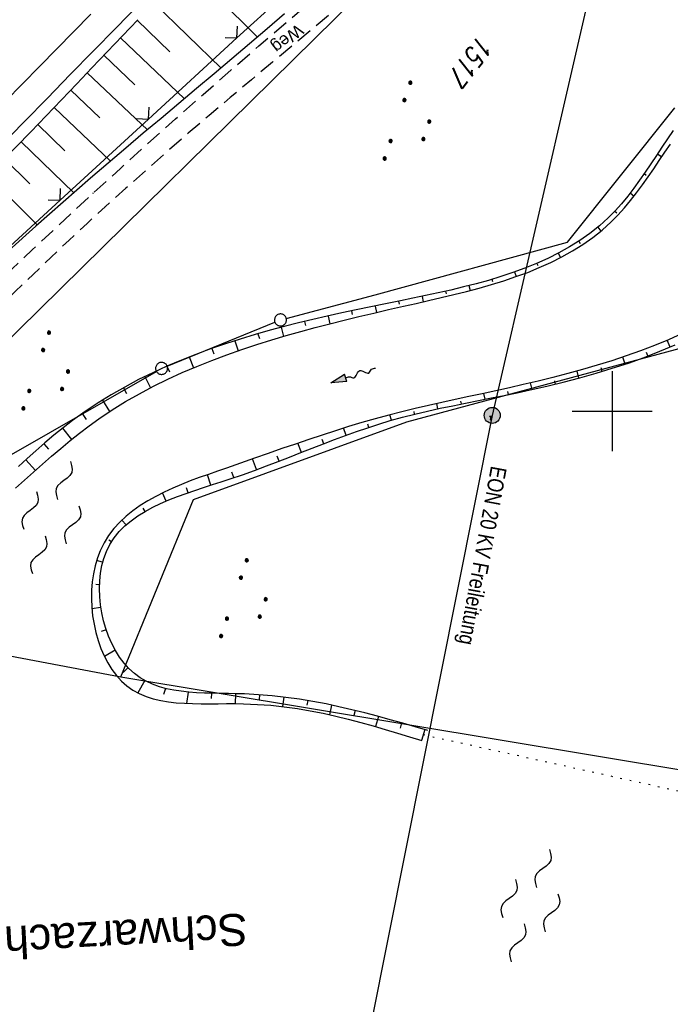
# Model space of a CAD drawing. Extents: x 510526 to 513920, y 467229 to 478797.
# Tile 206 of 256: x 511326 to 511407, y 472926 to 473049. Entities that reach past the tile are written whole.
import ezdxf
from ezdxf.enums import TextEntityAlignment as Align

# ---------------------------------------------------------------- set-up
doc = ezdxf.new("R2010")
doc.units = 0
doc.header["$LTSCALE"] = 10
doc.header["$MEASUREMENT"] = 0
for name, pattern in [('LT00', [0]), ('LT11', [0.3, 0.2, -0.1]), ('PUNKTX2_STR', [0.6, 0.1, -0.5])]:
    doc.linetypes.add(name, pattern=pattern)
doc.layers.get('0').update_dxf_attribs({"linetype": 'LT00'})
for name, color, linetype in [('--FLIEßRICHTPFEIL', 180, 'Continuous'), ('--WASSER_GRENZE', 180, 'PUNKTX2_STR'), ('--WASSER_NUTZUNG', 180, 'Continuous'), ('DFK_AB_L', 21, 'LT00'), ('DFK_FLUR_NR', 250, 'LT00'), ('DFK_GZPKT', 250, 'LT00'), ('DFK_KATASTER', 250, 'LT00'), ('DFK_NUTZUNG', 250, 'LT00'), ('DFK_TOPO-SYM', 252, 'LT00'), ('FELDWEG_TEXT', 1, 'Continuous'), ('GEWÄSSERNAME', 255, 'Continuous'), ('STROM_FREILTG', 80, 'STROMFREILEITUNG'), ('STROM_TEXT', 80, 'Continuous'), ('V93_AFBR_BAB', 250, 'LT00'), ('V93_BOESCH', 250, 'LT00'), ('V93_BOSCHUNG', 250, 'LT00'), ('V93_FELDWEG', 250, 'LT11'), ('V93_LD_MARK', 250, 'LT00'), ('V93_RASTER', 250, 'LT00'), ('V93_ZAUN', 40, 'LT00')]:
    doc.layers.add(name, color=color, linetype=linetype)
doc.styles.add('Beschrift', font='ARIAL.TTF')
doc.styles.get("Standard").update_dxf_attribs({"font": 'romans.shx'})
doc.styles.add('Strom', font='txt.shx')
doc.styles.add('Versorgungsltg', font='ARIAL.TTF', dxfattribs={"width": 0.8, "height": 2})
doc.linetypes.add('STROMFREILEITUNG', pattern='A,12.7,-5.5,["xx",Strom,S=2.5,R=0,X=-2.6,Y=-0.85],-4.35', length=22.55)

# ---------------------------------------------------------------- blocks, each defined once
blk = doc.blocks.new('SYMB7111')
at = {"color": 0, "linetype": 'ByBlock'}
for p, q in [((-0.13, 0.202919), (-0.13, 0.177081)), ((-0.125, 0.172895), (-0.125, 0.207105)), ((-0.12, 0.209164), (-0.12, 0.170836)), ((-0.115, 0.170204), (-0.115, 0.209796)), ((-0.11, 0.209164), (-0.11, 0.170836)), ((-0.105, 0.172895), (-0.105, 0.207105)), ((-0.1, 0.202919), (-0.1, 0.177081)), ((-0.095, 0.189874), (-0.095, 0.190146)), ((0.1, 0.202919), (0.1, 0.177081)), ((0.105, 0.172895), (0.105, 0.207105)), ((0.11, 0.209164), (0.11, 0.170836)), ((0.115, 0.170204), (0.115, 0.209796)), ((0.12, 0.209164), (0.12, 0.170836)), ((0.125, 0.172895), (0.125, 0.207105)), ((0.13, 0.202919), (0.13, 0.177081)), ((0.135, 0.189874), (0.135, 0.190146)), ((-0.515, -0.177081), (-0.515, -0.202919)), ((-0.51, -0.207105), (-0.51, -0.172895)), ((-0.505, -0.170836), (-0.505, -0.209164)), ((-0.5, -0.209796), (-0.5, -0.170204)), ((-0.495, -0.170836), (-0.495, -0.209164)), ((-0.49, -0.207105), (-0.49, -0.172895)), ((-0.485, -0.177081), (-0.485, -0.202919)), ((-0.48, -0.190126), (-0.48, -0.189854)), ((-0.285, -0.177081), (-0.285, -0.202919)), ((-0.28, -0.207105), (-0.28, -0.172895)), ((-0.275, -0.170836), (-0.275, -0.209164)), ((-0.27, -0.209796), (-0.27, -0.170204)), ((-0.265, -0.170836), (-0.265, -0.209164)), ((-0.26, -0.207105), (-0.26, -0.172895)), ((-0.255, -0.177081), (-0.255, -0.202919)), ((-0.25, -0.190126), (-0.25, -0.189854)), ((0.255, -0.177081), (0.255, -0.202919)), ((0.26, -0.207105), (0.26, -0.172895)), ((0.265, -0.170836), (0.265, -0.209164)), ((0.27, -0.209796), (0.27, -0.170204)), ((0.275, -0.170836), (0.275, -0.209164)), ((0.28, -0.207105), (0.28, -0.172895)), ((0.285, -0.177081), (0.285, -0.202919)), ((0.29, -0.190126), (0.29, -0.189854)), ((0.485, -0.177081), (0.485, -0.202919)), ((0.49, -0.207105), (0.49, -0.172895)), ((0.495, -0.170836), (0.495, -0.209164)), ((0.5, -0.209796), (0.5, -0.170204)), ((0.505, -0.170836), (0.505, -0.209164)), ((0.51, -0.207105), (0.51, -0.172895)), ((0.515, -0.177081), (0.515, -0.202919)), ((0.52, -0.190126), (0.52, -0.189854))]:
    blk.add_line(p, q, dxfattribs=at)
for points in [[(-0.095, 0.19), (-0.096981, 0.198678), (-0.10253, 0.205637), (-0.11055, 0.209499), (-0.11945, 0.209499), (-0.12747, 0.205637), (-0.133019, 0.198678), (-0.135, 0.19), (-0.133019, 0.181322), (-0.12747, 0.174363), (-0.11945, 0.170501), (-0.11055, 0.170501), (-0.10253, 0.174363), (-0.096981, 0.181322), (-0.095, 0.19)], [(0.135, 0.19), (0.133019, 0.198678), (0.12747, 0.205637), (0.11945, 0.209499), (0.11055, 0.209499), (0.10253, 0.205637), (0.096981, 0.198678), (0.095, 0.19), (0.096981, 0.181322), (0.10253, 0.174363), (0.11055, 0.170501), (0.11945, 0.170501), (0.12747, 0.174363), (0.133019, 0.181322), (0.135, 0.19)], [(-0.48, -0.19), (-0.481981, -0.181322), (-0.48753, -0.174363), (-0.49555, -0.170501), (-0.50445, -0.170501), (-0.51247, -0.174363), (-0.518019, -0.181322), (-0.52, -0.19), (-0.518019, -0.198678), (-0.51247, -0.205637), (-0.50445, -0.209499), (-0.49555, -0.209499), (-0.48753, -0.205637), (-0.481981, -0.198678), (-0.48, -0.19)], [(-0.25, -0.19), (-0.251981, -0.181322), (-0.25753, -0.174363), (-0.26555, -0.170501), (-0.27445, -0.170501), (-0.28247, -0.174363), (-0.288019, -0.181322), (-0.29, -0.19), (-0.288019, -0.198678), (-0.28247, -0.205637), (-0.27445, -0.209499), (-0.26555, -0.209499), (-0.25753, -0.205637), (-0.251981, -0.198678), (-0.25, -0.19)], [(0.29, -0.19), (0.288019, -0.181322), (0.28247, -0.174363), (0.27445, -0.170501), (0.26555, -0.170501), (0.25753, -0.174363), (0.251981, -0.181322), (0.25, -0.19), (0.251981, -0.198678), (0.25753, -0.205637), (0.26555, -0.209499), (0.27445, -0.209499), (0.28247, -0.205637), (0.288019, -0.198678), (0.29, -0.19)], [(0.52, -0.19), (0.518019, -0.181322), (0.51247, -0.174363), (0.50445, -0.170501), (0.49555, -0.170501), (0.48753, -0.174363), (0.481981, -0.181322), (0.48, -0.19), (0.481981, -0.198678), (0.48753, -0.205637), (0.49555, -0.209499), (0.50445, -0.209499), (0.51247, -0.205637), (0.518019, -0.198678), (0.52, -0.19)]]:
    blk.add_lwpolyline(points, dxfattribs=at)
blk = doc.blocks.new('SYMB7309')
at = {"color": 0, "linetype": 'ByBlock'}
for p, q in [((1.558, 3.279999), (-1.558, 3.28)), ((0, 0.5002), (0, 3.28))]:
    blk.add_line(p, q, dxfattribs=at)
for points in [[(-0.984, 3.526), (-1.558, 3.28), (-0.984, 3.034)], [(-0.031408, 0.499213), (-0.093728, 0.49134), (-0.15457, 0.475719), (-0.212975, 0.452595), (-0.268021, 0.422333), (-0.31884, 0.385411), (-0.36463, 0.342411), (-0.40467, 0.29401), (-0.438329, 0.240973), (-0.465074, 0.184136), (-0.484486, 0.124395), (-0.496256, 0.062692), (-0.5002, 0)], [(-0.5002, 0), (-0.496256, -0.062692), (-0.484486, -0.124395), (-0.465074, -0.184136), (-0.438329, -0.240973), (-0.404671, -0.29401), (-0.36463, -0.342411), (-0.31884, -0.385411), (-0.268021, -0.422333), (-0.212975, -0.452595), (-0.15457, -0.475719), (-0.093728, -0.49134), (-0.031408, -0.499213), (0.031408, -0.499213), (0.093728, -0.49134), (0.15457, -0.475719), (0.212975, -0.452595), (0.268021, -0.422333), (0.31884, -0.385411), (0.36463, -0.342411), (0.404671, -0.29401), (0.438329, -0.240973), (0.465075, -0.184136), (0.484486, -0.124395), (0.496256, -0.062692), (0.500201, 0)], [(0.5002, 0), (0.496256, 0.062692), (0.484485, 0.124395), (0.465074, 0.184136), (0.438329, 0.240973), (0.40467, 0.29401), (0.36463, 0.34241), (0.31884, 0.385411), (0.268021, 0.422333), (0.212975, 0.452595), (0.15457, 0.475719), (0.093728, 0.49134), (0.031408, 0.499213), (-0.031408, 0.499213)], [(0.984, 3.526), (1.558, 3.279999), (0.984, 3.034)]]:
    blk.add_lwpolyline(points, dxfattribs=at)
blk = doc.blocks.new('SYMB7010')
at = {"color": 0, "linetype": 'ByBlock'}
for points in [[(-0.031408, 0.499213), (-0.093728, 0.49134), (-0.15457, 0.475719), (-0.212975, 0.452595), (-0.268021, 0.422333), (-0.31884, 0.385411), (-0.36463, 0.342411), (-0.40467, 0.29401), (-0.438329, 0.240973), (-0.465074, 0.184136), (-0.484486, 0.124395), (-0.496256, 0.062692), (-0.5002, 0)], [(-0.5002, 0), (-0.496256, -0.062692), (-0.484486, -0.124395), (-0.465075, -0.184136), (-0.438329, -0.240973), (-0.404671, -0.29401), (-0.36463, -0.342411), (-0.31884, -0.385411), (-0.268021, -0.422333), (-0.212975, -0.452595), (-0.154571, -0.475719), (-0.093728, -0.49134), (-0.031408, -0.499213), (0.031408, -0.499213)], [(0.5002, 0), (0.496256, 0.062692), (0.484485, 0.124395), (0.465074, 0.184136), (0.438329, 0.240973), (0.40467, 0.29401), (0.36463, 0.342411), (0.31884, 0.385411), (0.268021, 0.422333), (0.212975, 0.452595), (0.15457, 0.475719), (0.093728, 0.49134), (0.031408, 0.499213), (-0.031408, 0.499213)], [(0.031408, -0.499213), (0.093728, -0.491341), (0.15457, -0.475719), (0.212975, -0.452595), (0.268021, -0.422333), (0.31884, -0.385411), (0.36463, -0.342411), (0.404671, -0.294011), (0.438329, -0.240974), (0.465075, -0.184136), (0.484486, -0.124395), (0.496256, -0.062692), (0.500201, 0)]]:
    blk.add_lwpolyline(points, dxfattribs=at)
blk = doc.blocks.new('SYMB7250')
at = {"color": 0, "linetype": 'ByBlock'}
for points in [[(-0.25, 0.28), (-0.208333, 0.308889), (-0.166667, 0.331111), (-0.125, 0.34), (-0.083333, 0.331111), (-0.041667, 0.308889), (0, 0.28)], [(0, 0.28), (0.041667, 0.251111), (0.083333, 0.228889), (0.125, 0.22), (0.166667, 0.228889), (0.208333, 0.251111), (0.25, 0.28)], [(-0.74, 0), (-0.698333, 0.028889), (-0.656667, 0.051111), (-0.615, 0.06), (-0.573333, 0.051111), (-0.531667, 0.028889), (-0.49, 0)], [(-0.49, 0), (-0.448333, -0.028889), (-0.406667, -0.051111), (-0.365, -0.06), (-0.323333, -0.051111), (-0.281667, -0.028889), (-0.24, 0)], [(0.24, 0), (0.281667, 0.028889), (0.323333, 0.051111), (0.365, 0.06), (0.406667, 0.051111), (0.448333, 0.028889), (0.49, 0)], [(0.49, 0), (0.531667, -0.028889), (0.573333, -0.051111), (0.615, -0.06), (0.656667, -0.051111), (0.698333, -0.028889), (0.74, 0)], [(-0.25, -0.28), (-0.208333, -0.251111), (-0.166667, -0.228889), (-0.125, -0.22), (-0.083333, -0.228889), (-0.041667, -0.251111), (0, -0.28)], [(0, -0.28), (0.041667, -0.308889), (0.083333, -0.331111), (0.125, -0.34), (0.166667, -0.331111), (0.208333, -0.308889), (0.25, -0.28)]]:
    blk.add_lwpolyline(points, dxfattribs=at)
blk = doc.blocks.new('FLIEßRICHTPFEIL')
at = {"layer": '--FLIEßRICHTPFEIL'}
blk.add_hatch(color=256, dxfattribs=at).paths.add_polyline_path([(-1.95, 0.4875), (-1.95, -0.4875), (0, 0)])
for p, q in [((-1.95, 0.4875), (-1.95, -0.4875)), ((-1.95, 0.4875), (0, 0)), ((0, 0), (-1.95, -0.4875))]:
    blk.add_line(p, q, dxfattribs=at)
at = {"layer": '--FLIEßRICHTPFEIL', "start_tangent": (-1, 0), "end_tangent": (-1, 0)}
blk.add_spline([(-1.95, 0), (-2.4375, 0), (-2.925, 0.325), (-3.4125, 0), (-3.9, -0.325), (-4.3875, 0), (-4.875, 0.325), (-5.3625, 0), (-5.85, 0)], degree=3, dxfattribs=at)
blk = doc.blocks.new('SYMB0011')
at = {"color": 0, "linetype": 'ByBlock'}
for p, q in [((0.5, 0), (-0.5, 0)), ((0, 0.5), (0, -0.5))]:
    blk.add_line(p, q, dxfattribs=at)
blk = doc.blocks.new('SYMB0024')
at = {"color": 0, "linetype": 'ByBlock'}
for p, q in [((-0.5, 0.5), (0, 0)), ((0, 0), (0.5, 0.5))]:
    blk.add_line(p, q, dxfattribs=at)

msp = doc.modelspace()

# ---------------------------------------------------------------- hatches: boundary and pattern name
at = {"layer": 'STROM_TEXT'}
h = msp.add_hatch(color=256, dxfattribs=at)
edge = h.paths.add_edge_path()
edge.add_arc((511385.02, 472999.49), 1, 0, 360)

# ---------------------------------------------------------------- linework, layer by layer
at = {"layer": '--WASSER_GRENZE', "ltscale": 0.2, "flags": 128}
msp.add_lwpolyline([(511376.41, 472959.6), (511409.1, 472952.39), (511443.79, 472947.02)], dxfattribs=at)
at = {"layer": 'DFK_AB_L'}
msp.add_line((511375.16, 473058.72), (511291.5, 472976.33), dxfattribs=at)
at = {"layer": 'DFK_KATASTER'}
for p, q in [((511394.41, 473021.14), (511407.84, 473037.9)), ((511370.4, 473014.53), (511394.41, 473021.14)), ((511359.3, 473011.6), (511370.4, 473014.53)), ((511344.41, 473005.64), (511357.88, 473011.13)), ((511374.37, 472998.68), (511414.7, 473009.54)), ((511307.84, 472984.76), (511343.07, 473004.99)), ((511347.71, 472988.96), (511374.37, 472998.68)), ((511338.65, 472966.81), (511347.71, 472988.96)), ((511291.71, 472975.66), (511338.65, 472966.81)), ((511338.65, 472966.81), (511443.02, 472949.45))]:
    msp.add_line(p, q, dxfattribs=at)
at = {"layer": 'STROM_FREILTG', "ltscale": 0.1}
msp.add_lwpolyline([(511405.82, 473089.82), (511385.02, 472999.49), (511352.52, 472836.42)], dxfattribs=at)
at = {"layer": 'STROM_TEXT'}
msp.add_circle((511385.02, 472999.49), 1, dxfattribs=at)
at = {"layer": 'V93_AFBR_BAB'}
msp.add_lwpolyline([(511340.91, 473050.87), (511338.04, 473047.93), (511335.18, 473045), (511332.31, 473042.07), (511329.45, 473039.14), (511326.58, 473036.21), (511323.21, 473032.79)], dxfattribs=at)
at = {"layer": 'V93_BOESCH'}
for points in [[(511359.07, 473049.66), (511356.89, 473047.78), (511354.7, 473045.9), (511352.5, 473044.03), (511350.29, 473042.17), (511348.08, 473040.31), (511345.87, 473038.46), (511343.65, 473036.6), (511341.44, 473034.74), (511339.24, 473032.88), (511337.04, 473031.01), (511334.85, 473029.13), (511331.41, 473026.14), (511328, 473023.12), (511324.62, 473020.07)], [(511340.75, 473048.93), (511338.84, 473046.93), (511336.93, 473044.93), (511335.02, 473042.92), (511333.12, 473040.92), (511331.21, 473038.91), (511329.3, 473036.91), (511327.38, 473034.92), (511321.89, 473029.32)], [(511407.61, 473035.08), (511406.91, 473034.05), (511406.21, 473033.01), (511405.52, 473031.96), (511404.83, 473030.92), (511404.13, 473029.88), (511403.42, 473028.86), (511402.69, 473027.86), (511401.94, 473026.89), (511401.17, 473025.94), (511400.36, 473025.04), (511399.52, 473024.17), (511398.4, 473023.16), (511397.22, 473022.21), (511395.98, 473021.34), (511394.69, 473020.53), (511393.35, 473019.78), (511391.97, 473019.09), (511390.55, 473018.46), (511389.09, 473017.87), (511387.6, 473017.33), (511386.09, 473016.83), (511384.55, 473016.36), (511383, 473015.93), (511381.43, 473015.53), (511379.85, 473015.15), (511378.27, 473014.79), (511376.69, 473014.45), (511375.11, 473014.12), (511373.55, 473013.8), (511371.69, 473013.42), (511369.85, 473013.04), (511368.03, 473012.66), (511366.22, 473012.28), (511364.42, 473011.88), (511362.63, 473011.47), (511360.84, 473011.04), (511359.05, 473010.59), (511357.27, 473010.12), (511355.41, 473009.59), (511353.55, 473009.03), (511351.69, 473008.43), (511349.84, 473007.79), (511348.01, 473007.11), (511346.19, 473006.39), (511344.39, 473005.62), (511342.61, 473004.81), (511340.85, 473003.95), (511339.13, 473003.03), (511337.44, 473002.07), (511335.78, 473001.05), (511334.16, 472999.97), (511332.59, 472998.84), (511331.42, 472997.94), (511330.27, 472997.01), (511329.14, 472996.05), (511328.03, 472995.07), (511326.93, 472994.08), (511325.84, 472993.08)], [(511325.46, 472990.4), (511326.59, 472991.4), (511327.72, 472992.4), (511328.85, 472993.4), (511329.99, 472994.39), (511331.14, 472995.37), (511332.3, 472996.33), (511333.48, 472997.27), (511334.68, 472998.18), (511335.9, 472999.06), (511337.54, 473000.16), (511339.23, 473001.21), (511340.95, 473002.19), (511342.71, 473003.12), (511344.49, 473004), (511346.3, 473004.83), (511348.14, 473005.61), (511349.99, 473006.35), (511351.86, 473007.05), (511353.73, 473007.71), (511355.62, 473008.33), (511357.5, 473008.92), (511359.3, 473009.46), (511361.11, 473009.97), (511362.91, 473010.46), (511364.72, 473010.93), (511366.54, 473011.39), (511368.37, 473011.83), (511370.22, 473012.27), (511372.08, 473012.7), (511373.95, 473013.13), (511375.51, 473013.48), (511377.08, 473013.84), (511378.66, 473014.2), (511380.23, 473014.58), (511381.8, 473014.98), (511383.37, 473015.39), (511384.91, 473015.84), (511386.45, 473016.31), (511387.96, 473016.82), (511389.45, 473017.36), (511390.9, 473017.95), (511392.32, 473018.59), (511393.71, 473019.28), (511395.04, 473020.03), (511396.34, 473020.83), (511397.58, 473021.7), (511398.76, 473022.64), (511399.88, 473023.66), (511400.72, 473024.51), (511401.53, 473025.4), (511402.3, 473026.33), (511403.05, 473027.29), (511403.78, 473028.28), (511404.49, 473029.28), (511405.2, 473030.3), (511405.89, 473031.33), (511406.59, 473032.36), (511407.29, 473033.39)], [(511408.74, 473009.7), (511407.03, 473008.94), (511405.3, 473008.22), (511403.54, 473007.55), (511401.75, 473006.91), (511399.95, 473006.31), (511398.13, 473005.75), (511396.3, 473005.21), (511394.45, 473004.71), (511392.6, 473004.22), (511390.75, 473003.77), (511388.89, 473003.33), (511387.18, 473002.94), (511385.48, 473002.57), (511383.78, 473002.2), (511382.08, 473001.83), (511380.39, 473001.47), (511378.71, 473001.1), (511377.04, 473000.73), (511375.38, 473000.34), (511373.73, 472999.94), (511372.09, 472999.52), (511370.41, 472999.06), (511368.74, 472998.58), (511367.08, 472998.08), (511365.43, 472997.57), (511363.77, 472997.03), (511362.11, 472996.48), (511360.43, 472995.91), (511358.75, 472995.33), (511357.05, 472994.74), (511355.33, 472994.13), (511353.58, 472993.52), (511351.81, 472992.9), (511350.69, 472992.51), (511349.56, 472992.12), (511348.43, 472991.71), (511347.31, 472991.29), (511346.2, 472990.85), (511345.11, 472990.38), (511344.04, 472989.89), (511343, 472989.37), (511342, 472988.81), (511341.04, 472988.21), (511340.13, 472987.57), (511339.28, 472986.88), (511338.49, 472986.14), (511337.76, 472985.35), (511337.11, 472984.49), (511336.54, 472983.57), (511336.05, 472982.58), (511335.7, 472981.67), (511335.42, 472980.71), (511335.21, 472979.71), (511335.06, 472978.69), (511334.98, 472977.64), (511334.96, 472976.58), (511335, 472975.51), (511335.11, 472974.45), (511335.28, 472973.4), (511335.51, 472972.36), (511335.79, 472971.35), (511336.14, 472970.37), (511336.54, 472969.44), (511337, 472968.56), (511337.52, 472967.73), (511338.09, 472966.98), (511338.71, 472966.29), (511339.39, 472965.69), (511340.14, 472965.17), (511340.94, 472964.73), (511341.79, 472964.37), (511342.68, 472964.09), (511343.61, 472963.87), (511344.57, 472963.7), (511345.56, 472963.59), (511346.57, 472963.51), (511347.6, 472963.47), (511348.65, 472963.45), (511349.71, 472963.45), (511350.78, 472963.46), (511351.84, 472963.47), (511352.91, 472963.47), (511353.96, 472963.45), (511355.68, 472963.38), (511357.38, 472963.26), (511359.04, 472963.08), (511360.68, 472962.85), (511362.3, 472962.58), (511363.9, 472962.26), (511365.48, 472961.91), (511367.04, 472961.54), (511368.59, 472961.13), (511370.13, 472960.7), (511371.66, 472960.25), (511373.18, 472959.8), (511374.7, 472959.33), (511376.22, 472958.85)], [(511376.98, 472960.11), (511375.41, 472960.57), (511373.84, 472961.02), (511372.27, 472961.46), (511370.69, 472961.9), (511369.1, 472962.31), (511367.5, 472962.71), (511365.88, 472963.08), (511364.26, 472963.43), (511362.61, 472963.74), (511360.95, 472964.02), (511359.26, 472964.25), (511357.55, 472964.45), (511355.82, 472964.59), (511354.06, 472964.68), (511353.06, 472964.71), (511352.06, 472964.73), (511351.06, 472964.74), (511350.06, 472964.76), (511349.06, 472964.79), (511348.08, 472964.83), (511347.11, 472964.91), (511346.16, 472965.01), (511345.23, 472965.15), (511344.32, 472965.34), (511343.45, 472965.59), (511342.6, 472965.89), (511341.8, 472966.26), (511341.03, 472966.71), (511340.32, 472967.24), (511339.65, 472967.85), (511339.04, 472968.53), (511338.48, 472969.29), (511337.97, 472970.11), (511337.51, 472970.98), (511337.11, 472971.89), (511336.77, 472972.84), (511336.48, 472973.82), (511336.26, 472974.81), (511336.1, 472975.82), (511336, 472976.83), (511335.96, 472977.84), (511335.99, 472978.82), (511336.09, 472979.79), (511336.26, 472980.72), (511336.5, 472981.62), (511336.82, 472982.46), (511337.27, 472983.37), (511337.81, 472984.2), (511338.44, 472984.97), (511339.15, 472985.68), (511339.92, 472986.33), (511340.76, 472986.93), (511341.66, 472987.48), (511342.61, 472988), (511343.6, 472988.47), (511344.63, 472988.92), (511345.69, 472989.34), (511346.77, 472989.73), (511347.86, 472990.11), (511348.97, 472990.48), (511350.08, 472990.84), (511351.18, 472991.2), (511352.28, 472991.56), (511353.82, 472992.08), (511355.34, 472992.62), (511356.82, 472993.17), (511358.28, 472993.73), (511359.71, 472994.28), (511361.13, 472994.83), (511362.53, 472995.38), (511363.93, 472995.93), (511365.31, 472996.46), (511366.7, 472996.97), (511368.08, 472997.47), (511369.47, 472997.95), (511370.87, 472998.4), (511372.29, 472998.83), (511373.82, 472999.25), (511375.36, 472999.65), (511376.93, 473000.02), (511378.5, 473000.37), (511380.09, 473000.7), (511381.69, 473001.03), (511383.3, 473001.35), (511384.91, 473001.66), (511386.53, 473001.99), (511388.15, 473002.32), (511389.77, 473002.66), (511391.84, 473003.13), (511393.9, 473003.63), (511395.96, 473004.17), (511398, 473004.75), (511400.02, 473005.37), (511402.03, 473006.03), (511404.01, 473006.74), (511405.96, 473007.5), (511407.88, 473008.31)]]:
    msp.add_lwpolyline(points, dxfattribs=at)
at = {"layer": 'V93_BOSCHUNG'}
for p, q in [((511347, 473055.36), (511355.71, 473046.76)), ((511342.77, 473051.03), (511351.15, 473042.89)), ((511340.67, 473048.85), (511344.77, 473044.91)), ((511338.58, 473046.66), (511346.57, 473039.05)), ((511336.5, 473044.48), (511340.38, 473040.8)), ((511334.43, 473042.3), (511341.96, 473035.18)), ((511332.37, 473040.13), (511336.01, 473036.68)), ((511330.31, 473037.97), (511337.34, 473031.27)), ((511328.25, 473035.82), (511331.64, 473032.56)), ((511326.17, 473033.68), (511332.74, 473027.31)), ((511405.66, 473032.17), (511406.21, 473031.81)), ((511324.09, 473031.55), (511327.28, 473028.43)), ((511322, 473029.43), (511328.2, 473023.3)), ((511403.99, 473029.69), (511404.26, 473029.5)), ((511402.25, 473027.28), (511402.74, 473026.89)), ((511400.34, 473025.01), (511400.57, 473024.8)), ((511398.2, 473022.99), (511398.6, 473022.51)), ((511395.83, 473021.24), (511396, 473020.98)), ((511393.27, 473019.74), (511393.56, 473019.21)), ((511390.59, 473018.48), (511390.71, 473018.2)), ((511387.82, 473017.41), (511388.02, 473016.84)), ((511384.98, 473016.49), (511385.07, 473016.2)), ((511379.19, 473015), (511379.26, 473014.68)), ((511382.1, 473015.7), (511382.25, 473015.09)), ((511373.33, 473013.75), (511373.4, 473013.39)), ((511376.26, 473014.36), (511376.41, 473013.68)), ((511367.45, 473012.54), (511367.54, 473012.1)), ((511370.39, 473013.15), (511370.55, 473012.35)), ((511361.58, 473011.22), (511361.71, 473010.7)), ((511364.51, 473011.9), (511364.73, 473010.93)), ((511355.75, 473009.69), (511355.93, 473009.09)), ((511358.66, 473010.49), (511358.96, 473009.36)), ((511352.87, 473008.81), (511353.28, 473007.55)), ((511407.25, 473008.03), (511406.89, 473008.88)), ((511350.01, 473007.85), (511350.24, 473007.19)), ((511404.46, 473006.91), (511404.29, 473007.34)), ((511347.18, 473006.79), (511347.71, 473005.43)), ((511401.62, 473005.89), (511401.32, 473006.77)), ((511344.39, 473005.62), (511344.69, 473004.93)), ((511395.85, 473004.14), (511395.61, 473005.02)), ((511398.75, 473004.97), (511398.61, 473005.41)), ((511341.64, 473004.34), (511342.34, 473002.93)), ((511390, 473002.71), (511389.82, 473003.55)), ((511392.93, 473003.39), (511392.83, 473003.82)), ((511338.95, 473002.93), (511339.35, 473002.22)), ((511384.12, 473001.51), (511383.97, 473002.24)), ((511387.06, 473002.09), (511386.98, 473002.49)), ((511336.33, 473001.4), (511337.23, 472999.96)), ((511381.18, 473000.92), (511381.11, 473001.27)), ((511375.33, 472999.64), (511375.25, 472999.97)), ((511378.24, 473000.31), (511378.1, 473000.97)), ((511333.79, 472999.71), (511334.3, 472998.99)), ((511372.44, 472998.87), (511372.25, 472999.56)), ((511331.36, 472997.89), (511332.48, 472996.47)), ((511366.78, 472997), (511366.46, 472997.89)), ((511369.6, 472997.99), (511369.47, 472998.37)), ((511363.98, 472995.95), (511363.79, 472996.46)), ((511329.02, 472995.94), (511329.61, 472995.26)), ((511361.19, 472994.86), (511360.74, 472996.01)), ((511326.77, 472993.93), (511327.96, 472992.61)), ((511355.57, 472992.71), (511355.08, 472994.05)), ((511358.39, 472993.77), (511358.15, 472994.4)), ((511349.88, 472990.77), (511349.44, 472992.07)), ((511352.73, 472991.71), (511352.5, 472992.38)), ((511347.04, 472989.83), (511346.83, 472990.42)), ((511344.28, 472988.77), (511343.83, 472989.79)), ((511341.66, 472987.48), (511341.42, 472987.89)), ((511339.31, 472985.82), (511338.76, 472986.41)), ((511337.46, 472983.69), (511337.15, 472983.88)), ((511336.36, 472981.13), (511335.61, 472981.36)), ((511335.97, 472978.32), (511335.5, 472978.34)), ((511336.15, 472975.47), (511335.02, 472975.31)), ((511336.81, 472972.71), (511336.17, 472972.49)), ((511337.94, 472970.16), (511336.58, 472969.35)), ((511339.53, 472967.97), (511338.92, 472967.35)), ((511341.64, 472966.35), (511340.77, 472964.82)), ((511344.2, 472965.38), (511343.98, 472964.61)), ((511347.02, 472964.91), (511346.85, 472963.5)), ((511349.96, 472964.76), (511349.93, 472964.11)), ((511352.95, 472964.71), (511352.91, 472963.47)), ((511355.97, 472964.58), (511355.92, 472963.98)), ((511358.98, 472964.29), (511358.84, 472963.1)), ((511361.97, 472963.85), (511361.87, 472963.26)), ((511364.94, 472963.29), (511364.69, 472962.09)), ((511367.89, 472962.62), (511367.74, 472962.01)), ((511370.81, 472961.86), (511370.46, 472960.6)), ((511373.7, 472961.06), (511373.52, 472960.4)), ((511376.59, 472960.22), (511376.19, 472958.86))]:
    msp.add_line(p, q, dxfattribs=at)
at = {"layer": 'V93_FELDWEG', "flags": 128}
for points in [[(511264.31, 472971.81), (511265.39, 472971.85), (511266.72, 472971.91), (511268.04, 472971.98), (511269.37, 472972.08), (511270.69, 472972.21), (511272, 472972.37), (511273.31, 472972.56), (511274.61, 472972.81), (511275.9, 472973.1), (511277.29, 472973.47), (511278.66, 472973.91), (511280.01, 472974.41), (511281.34, 472974.98), (511282.64, 472975.6), (511283.91, 472976.28), (511285.14, 472977.02), (511286.32, 472977.81), (511287.46, 472978.65), (511288.55, 472979.55), (511289.61, 472980.48), (511290.63, 472981.46), (511291.61, 472982.48), (511292.58, 472983.52), (511293.52, 472984.59), (511294.44, 472985.69), (511295.35, 472986.8), (511296.24, 472987.92), (511297.13, 472989.05), (511298.02, 472990.18), (511298.91, 472991.32), (511299.81, 472992.44), (511300.71, 472993.56), (511301.63, 472994.66), (511302.79, 472996), (511303.97, 472997.3), (511305.17, 472998.59), (511306.39, 472999.85), (511307.63, 473001.1), (511308.88, 473002.33), (511310.14, 473003.56), (511311.4, 473004.77), (511312.67, 473005.99), (511315.15, 473008.36), (511317.63, 473010.74), (511320.12, 473013.11), (511322.61, 473015.48), (511325.11, 473017.85), (511327.61, 473020.21), (511330.12, 473022.56), (511332.63, 473024.9), (511335.16, 473027.23), (511338.57, 473030.35), (511342, 473033.45), (511345.45, 473036.52), (511348.91, 473039.58), (511352.39, 473042.63), (511355.88, 473045.65), (511359.39, 473048.66), (511362.9, 473051.66), (511366.43, 473054.65), (511368.2, 473056.15), (511369.98, 473057.64), (511371.75, 473059.14), (511373.51, 473060.64), (511375.27, 473062.15), (511377.02, 473063.67), (511378.76, 473065.2), (511380.48, 473066.74), (511382.19, 473068.31), (511383.92, 473069.93), (511385.63, 473071.58), (511387.32, 473073.25), (511388.98, 473074.95), (511390.61, 473076.67), (511392.21, 473078.43), (511393.78, 473080.21), (511395.32, 473082.03), (511396.81, 473083.89), (511398.27, 473085.78), (511398.99, 473086.74), (511399.7, 473087.7), (511400.4, 473088.65), (511401.12, 473089.61), (511401.84, 473090.54), (511402.59, 473091.46), (511403.35, 473092.36), (511404.14, 473093.23), (511404.96, 473094.06), (511405.88, 473094.9), (511406.83, 473095.71), (511407.81, 473096.47), (511408.82, 473097.21), (511409.86, 473097.92), (511410.92, 473098.61), (511411.98, 473099.29), (511413.06, 473099.96), (511414.15, 473100.62), (511415.23, 473101.29), (511416.31, 473101.96), (511417.38, 473102.64), (511418.44, 473103.34), (511419.84, 473104.31), (511421.21, 473105.32), (511422.55, 473106.37), (511423.86, 473107.44), (511425.16, 473108.53), (511426.44, 473109.65), (511427.71, 473110.78), (511428.96, 473111.92), (511430.21, 473113.08), (511431.45, 473114.23), (511433.51, 473116.16), (511435.57, 473118.09), (511437.62, 473120.03), (511439.67, 473121.98), (511441.7, 473123.94), (511443.72, 473125.91), (511445.72, 473127.89), (511448.03, 473130.21), (511450.32, 473132.55), (511452.59, 473134.91), (511454.84, 473137.28), (511457.08, 473139.67), (511459.31, 473142.07), (511461.53, 473144.47), (511463.74, 473146.89), (511465.94, 473149.31), (511468.69, 473152.36), (511471.44, 473155.41), (511474.19, 473158.46), (511476.93, 473161.52), (511479.66, 473164.57), (511482.4, 473167.64), (511485.14, 473170.7), (511487.89, 473173.76), (511490.63, 473176.82), (511493.39, 473179.88), (511495.28, 473181.97), (511497.17, 473184.06), (511499.07, 473186.16), (511500.96, 473188.26), (511502.84, 473190.36), (511504.72, 473192.47), (511506.59, 473194.58), (511508.44, 473196.7), (511510.28, 473198.83)], [(511512.02, 473197.5), (511511.13, 473196.46), (511509.17, 473194.2), (511507.19, 473191.94), (511505.2, 473189.69), (511503.2, 473187.44), (511501.19, 473185.2), (511499.18, 473182.97), (511497.17, 473180.74), (511495.15, 473178.51), (511491.68, 473174.68), (511488.21, 473170.84), (511484.75, 473167.01), (511481.29, 473163.19), (511477.82, 473159.36), (511474.36, 473155.53), (511470.9, 473151.71), (511467.43, 473147.89), (511465.45, 473145.7), (511463.46, 473143.52), (511461.47, 473141.35), (511459.48, 473139.18), (511457.47, 473137.01), (511455.46, 473134.86), (511453.43, 473132.72), (511451.39, 473130.6), (511449.33, 473128.49), (511447.26, 473126.4), (511445.41, 473124.57), (511443.55, 473122.75), (511441.67, 473120.95), (511439.79, 473119.15), (511437.9, 473117.36), (511436.01, 473115.58), (511434.11, 473113.79), (511432.21, 473112.01), (511431.1, 473110.97), (511429.99, 473109.93), (511428.87, 473108.9), (511427.74, 473107.88), (511426.6, 473106.88), (511425.44, 473105.89), (511424.26, 473104.93), (511423.06, 473104), (511421.83, 473103.09), (511420.57, 473102.23), (511419.28, 473101.4), (511418.28, 473100.8), (511417.26, 473100.22), (511416.22, 473099.66), (511415.19, 473099.1), (511414.15, 473098.54), (511413.11, 473097.99), (511412.09, 473097.42), (511411.08, 473096.84), (511410.09, 473096.24), (511409.12, 473095.62), (511408.18, 473094.97), (511407.27, 473094.28), (511406.41, 473093.55), (511405.59, 473092.77), (511404.91, 473092.04), (511404.26, 473091.28), (511403.64, 473090.5), (511403.05, 473089.68), (511402.47, 473088.84), (511401.91, 473087.99), (511401.36, 473087.13), (511400.81, 473086.26), (511400.26, 473085.39), (511399.7, 473084.52), (511398.35, 473082.51), (511396.94, 473080.54), (511395.49, 473078.62), (511393.98, 473076.74), (511392.43, 473074.9), (511390.84, 473073.1), (511389.22, 473071.34), (511387.55, 473069.61), (511385.86, 473067.92), (511384.14, 473066.25), (511382.43, 473064.65), (511380.71, 473063.07), (511378.96, 473061.52), (511377.2, 473059.98), (511375.42, 473058.45), (511373.64, 473056.94), (511371.84, 473055.44), (511370.04, 473053.94), (511368.24, 473052.45), (511365.57, 473050.25), (511362.91, 473048.05), (511360.25, 473045.84), (511357.59, 473043.64), (511354.94, 473041.42), (511352.3, 473039.2), (511349.66, 473036.97), (511347.04, 473034.73), (511344.43, 473032.47), (511341.84, 473030.19), (511339.26, 473027.89), (511336.7, 473025.58), (511334.42, 473023.48), (511332.16, 473021.37), (511329.91, 473019.25), (511327.67, 473017.11), (511325.44, 473014.97), (511323.22, 473012.82), (511321, 473010.66), (511318.78, 473008.51), (511316.57, 473006.35), (511314.35, 473004.2), (511313.1, 473002.98), (511311.84, 473001.76), (511310.59, 473000.54), (511309.35, 472999.3), (511308.11, 472998.06), (511306.89, 472996.8), (511305.69, 472995.53), (511304.49, 472994.23), (511303.32, 472992.91), (511302.38, 472991.81), (511301.44, 472990.69), (511300.51, 472989.57), (511299.59, 472988.44), (511298.67, 472987.31), (511297.74, 472986.18), (511296.8, 472985.07), (511295.86, 472983.96), (511294.9, 472982.88), (511293.92, 472981.82), (511292.92, 472980.79), (511291.89, 472979.79), (511290.83, 472978.82), (511289.74, 472977.9), (511288.62, 472977.03), (511287.45, 472976.2), (511286.18, 472975.4), (511284.87, 472974.65), (511283.51, 472973.97), (511282.13, 472973.34), (511280.71, 472972.78), (511279.28, 472972.27), (511277.82, 472971.82), (511276.35, 472971.43), (511275.01, 472971.12), (511273.65, 472970.86), (511272.3, 472970.63), (511270.93, 472970.44), (511269.57, 472970.27), (511268.2, 472970.13), (511266.82, 472970.01), (511265.45, 472969.9), (511264.07, 472969.8), (511262.17, 472969.68)]]:
    msp.add_lwpolyline(points, dxfattribs=at)
at = {"layer": 'V93_LD_MARK'}
msp.add_lwpolyline([(511334.9, 473049.62), (511328.48, 473043.09), (511322.04, 473036.57), (511315.6, 473030.06), (511309.15, 473023.56), (511302.69, 473017.07), (511296.22, 473010.58), (511289.75, 473004.1), (511284.71, 472999.07), (511279.67, 472994.04), (511274.62, 472989.01), (511269.58, 472983.98), (511264.53, 472978.95), (511259.49, 472973.93), (511254.45, 472968.9), (511249.4, 472963.87), (511244.37, 472958.83), (511239.33, 472953.8), (511234.3, 472948.76), (511229.27, 472943.71), (511224.25, 472938.66), (511219.24, 472933.6), (511214.23, 472928.53), (511209.23, 472923.46)], dxfattribs=at)
at = {"layer": 'V93_RASTER'}
for p, q in [((511400, 473005), (511400, 472995)), ((511395, 473000), (511405, 473000))]:
    msp.add_line(p, q, dxfattribs=at)
at = {"layer": 'V93_ZAUN'}
for p, q in [((511353.14, 473046.65), (511364.19, 473056.79)), ((511342.09, 473036.5), (511353.14, 473046.65)), ((511331.05, 473026.36), (511342.09, 473036.5)), ((511320, 473016.21), (511331.05, 473026.36))]:
    msp.add_line(p, q, dxfattribs=at)

# ---------------------------------------------------------------- block references
at = {"layer": '--FLIEßRICHTPFEIL', "rotation": 198.4288626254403}
msp.add_blockref('FLIEßRICHTPFEIL', (511364.87, 473003.55), dxfattribs=at)
at = {"layer": '--WASSER_NUTZUNG', "yscale": 10.00000000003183, "zscale": 10, "rotation": 251.2882999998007}
for p, xscale in [((511329.95, 472986.72), 9.999999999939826), ((511389.78, 472938.23), 9.999999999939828)]:
    msp.add_blockref('SYMB7250', p, dxfattribs=dict(at, xscale=xscale))
at = {"layer": 'DFK_GZPKT', "xscale": 1.499999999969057, "yscale": 1.5, "zscale": 1.5, "rotation": 251.2881100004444}
for p in [(511358.57, 473011.41), (511343.72, 473005.36)]:
    msp.add_blockref('SYMB7010', p, dxfattribs=at)
at = {"layer": 'DFK_NUTZUNG', "yscale": 10, "zscale": 10, "rotation": 251.28826}
for p, xscale in [((511374.99, 473035.71), 10), ((511329.86, 473004.49), 10), ((511354.56, 472976.04), 9.999999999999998)]:
    msp.add_blockref('SYMB7111', p, dxfattribs=dict(at, xscale=xscale))
at = {"layer": 'DFK_TOPO-SYM', "xscale": 0.1, "yscale": 0.1, "zscale": 0.1, "rotation": 359.99968}
msp.add_blockref('SYMB7309', (511384.83, 472999), dxfattribs=at)
at = {"layer": 'V93_FELDWEG', "xscale": 0.1000000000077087, "yscale": 0.1000000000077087, "zscale": 0.1, "rotation": 232.4313122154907}
for p in [(511335.16, 473027.23), (511336.7, 473025.58)]:
    msp.add_blockref('SYMB0011', p, dxfattribs=at)
at = {"layer": 'V93_ZAUN', "xscale": 2.100000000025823, "yscale": 2.100000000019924, "zscale": 2.1, "rotation": 42.55907219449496}
for p in [(511353.14, 473046.65), (511342.09, 473036.5), (511331.05, 473026.36)]:
    msp.add_blockref('SYMB0024', p, dxfattribs=at)

# ---------------------------------------------------------------- texts
at = {"layer": 'DFK_FLUR_NR', "oblique": 13.754, "width": 0.75}
msp.add_text('1517', height=2.5, rotation=232.4313, dxfattribs=at).set_placement((511383.41, 473047.19))
at = {"layer": 'FELDWEG_TEXT', "style": 'Beschrift'}
msp.add_text('Weg', height=1.5, rotation=218.4068, dxfattribs=at).set_placement((511360.68, 473048.46))
at = {"layer": 'GEWÄSSERNAME', "style": 'Beschrift'}
msp.add_text('Schwarzach', height=4, rotation=183.1755, dxfattribs=at).set_placement((511354.36, 472937.29))
at = {"layer": 'STROM_TEXT', "style": 'Versorgungsltg', "width": 0.8}
msp.add_text('EON 20 KV Freileitung', height=2, rotation=259.5977, dxfattribs=at).set_placement((511382.84, 472982.13), align=Align.CENTER)

doc.saveas('drawing.dxf')
